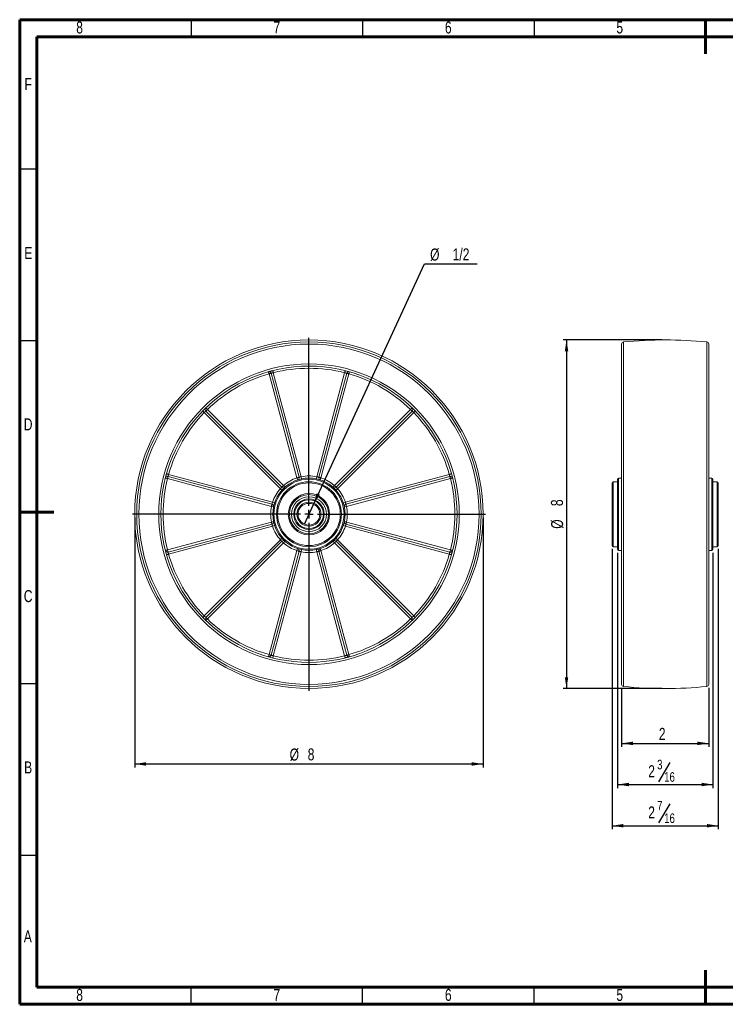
# Model space of a CAD drawing. Header units: inches. Extents: x 0.6 to 16.3, y 0.2 to 11.5.
# Tile 1 of 7: x 0.6 to 8.7, y 0.2 to 11.5. Entities that reach past the tile are written whole.
import ezdxf

# ---------------------------------------------------------------- set-up
doc = ezdxf.new("R2010")
doc.units = ezdxf.units.IN
doc.header["$MEASUREMENT"] = 0
doc.layers.add('FORMAT', color=7, linetype='Continuous')
doc.styles.add('SLDTEXTSTYLE0', font='TXT', dxfattribs={"width": 0.75})
doc.dimstyles.new('SLDDIMSTYLE0', dxfattribs={"dimtxt": 0.137795, "dimasz": 0.13, "dimexe": 0, "dimexo": 0.0625, "dimgap": 0.034449, "dimtad": 1, "dimlfac": 2, "dimrnd": 1e-09, "dimzin": 12, "dimdsep": 46, "dimlunit": 5, "dimtxsty": 'SLDTEXTSTYLE0', "dimsah": 1, "dimcen": 0.09, "dimadec": 0, "dimazin": 3, "dimtfac": 1, "dimtofl": 0, "dimtmove": 0, "dimatfit": 3, "dimfxl": 0, "dimfrac": 2, "dimtolj": 1, "dimtzin": 12, "dimarcsym": 0})
doc.dimstyles.new('SLDDIMSTYLE1', dxfattribs={"dimtxt": 0.137795, "dimasz": 0.13, "dimexe": 0, "dimexo": 0.0625, "dimgap": 0.034449, "dimtad": 0, "dimtih": 1, "dimtoh": 1, "dimlfac": 2, "dimrnd": 1e-09, "dimzin": 12, "dimdsep": 46, "dimlunit": 5, "dimtxsty": 'SLDTEXTSTYLE0', "dimblk1": 'NONE', "dimsah": 1, "dimcen": 0, "dimadec": 0, "dimazin": 3, "dimtfac": 1, "dimtmove": 0, "dimatfit": 3, "dimldrblk": 'NONE', "dimfxl": 0, "dimfrac": 2, "dimtolj": 1, "dimtzin": 12, "dimarcsym": 0})
doc.dimstyles.new('SLDDIMSTYLE2', dxfattribs={"dimtxt": 0.137795, "dimasz": 0.13, "dimexe": 0, "dimexo": 0.0625, "dimgap": 0.034449, "dimtad": 1, "dimdec": 6, "dimlfac": 2, "dimrnd": 1e-09, "dimzin": 12, "dimdsep": 46, "dimlunit": 5, "dimtxsty": 'SLDTEXTSTYLE0', "dimsah": 1, "dimcen": 0.09, "dimadec": 0, "dimazin": 3, "dimtfac": 1, "dimtofl": 0, "dimtmove": 0, "dimatfit": 3, "dimfxl": 0, "dimfrac": 2, "dimtolj": 1, "dimtzin": 12, "dimarcsym": 0})

# ---------------------------------------------------------------- blocks, each defined once
blk = doc.blocks.new('_D')
at = {"layer": 'FORMAT'}
for p, q in [((1.911, 5.782), (1.911, 2.915)), ((5.911, 5.782), (5.911, 2.915)), ((1.911, 2.955), (5.911, 2.955))]:
    blk.add_line(p, q, dxfattribs=at)
for points in [[(1.911, 2.955), (2.041, 2.935), (2.041, 2.975)], [(5.911, 2.955), (5.781, 2.975), (5.781, 2.935)]]:
    blk.add_solid(points, dxfattribs=at)
at = {"layer": 'FORMAT', "attachment_point": 1, "style": 'SLDTEXTSTYLE0'}
for s, insert, char_height in [('%%c', (3.69, 3.132), 0.1378), ('8', (3.897, 3.134), 0.138)]:
    blk.add_mtext(s, dxfattribs=dict(at, insert=insert, char_height=char_height))
blk = doc.blocks.new('_D_1')
at = {"layer": 'FORMAT'}
for p, q in [((3.964, 5.934), (5.239, 8.693)), ((5.239, 8.693), (5.844, 8.693)), ((3.859, 5.707), (3.964, 5.934))]:
    blk.add_line(p, q, dxfattribs=at)
blk.add_solid([(3.964, 5.934), (4.037, 6.044), (4, 6.061)], dxfattribs=at)
at = {"layer": 'FORMAT', "char_height": 0.1378, "attachment_point": 1, "style": 'SLDTEXTSTYLE0'}
for s, insert in [('%%c', (5.302, 8.87)), ('1/2', (5.561, 8.872))]:
    blk.add_mtext(s, dxfattribs=dict(at, insert=insert))
blk = doc.blocks.new('_NONE')
blk = doc.blocks.new('SW_CENTERMARKSYMBOL_0')
at = {"layer": 'FORMAT', "color": 0}
for p, q in [((0, 0.098), (0, 2.026)), ((-0.098, 0), (-2.026, 0)), ((0, 0), (-0.049, 0)), ((0, 0), (0, 0.049)), ((0, 0), (0, -0.049)), ((0, 0), (0.049, 0)), ((0.098, 0), (2.026, 0)), ((0, -0.098), (0, -2.026))]:
    blk.add_line(p, q, dxfattribs=at)
blk = doc.blocks.new('_D_2')
at = {"layer": 'FORMAT'}
for p, q in [((7.961, 7.821), (6.829, 7.821)), ((6.868, 7.821), (6.868, 3.821)), ((7.961, 3.821), (6.829, 3.821))]:
    blk.add_line(p, q, dxfattribs=at)
for points in [[(6.868, 7.821), (6.848, 7.691), (6.888, 7.691)], [(6.868, 3.821), (6.888, 3.951), (6.848, 3.951)]]:
    blk.add_solid(points, dxfattribs=at)
at = {"layer": 'FORMAT', "attachment_point": 1, "rotation": 90, "style": 'SLDTEXTSTYLE0'}
for s, insert, char_height in [('8', (6.689, 5.914), 0.138), ('%%c', (6.691, 5.654), 0.1378)]:
    blk.add_mtext(s, dxfattribs=dict(at, insert=insert, char_height=char_height))
blk = doc.blocks.new('_D_3')
at = {"layer": 'FORMAT'}
for p, q in [((7.501, 3.829), (7.501, 3.152)), ((8.501, 3.829), (8.501, 3.152)), ((7.501, 3.191), (8.501, 3.191))]:
    blk.add_line(p, q, dxfattribs=at)
for points in [[(7.501, 3.191), (7.631, 3.171), (7.631, 3.211)], [(8.501, 3.191), (8.371, 3.211), (8.371, 3.171)]]:
    blk.add_solid(points, dxfattribs=at)
at = {"layer": 'FORMAT', "insert": (7.928, 3.369), "char_height": 0.138, "attachment_point": 1, "style": 'SLDTEXTSTYLE0'}
blk.add_mtext('2', dxfattribs=at)
blk = doc.blocks.new('_D_4')
at = {"layer": 'FORMAT'}
for p, q in [((7.454, 5.379), (7.454, 2.679)), ((8.548, 5.379), (8.548, 2.679)), ((8.055, 2.971), (7.923, 2.751)), ((7.454, 2.719), (8.548, 2.719))]:
    blk.add_line(p, q, dxfattribs=at)
for points in [[(7.454, 2.719), (7.584, 2.699), (7.584, 2.739)], [(8.548, 2.719), (8.418, 2.739), (8.418, 2.699)]]:
    blk.add_solid(points, dxfattribs=at)
at = {"layer": 'FORMAT', "attachment_point": 1, "style": 'SLDTEXTSTYLE0'}
for s, insert, char_height in [('2', (7.806, 2.94), 0.138), ('3', (7.908, 3.003), 0.11), ('16', (7.989, 2.861), 0.1102)]:
    blk.add_mtext(s, dxfattribs=dict(at, insert=insert, char_height=char_height))
blk = doc.blocks.new('_D_5')
at = {"layer": 'FORMAT'}
for p, q in [((7.391, 5.422), (7.391, 2.207)), ((8.61, 5.422), (8.61, 2.207)), ((8.055, 2.499), (7.923, 2.278)), ((7.391, 2.246), (8.61, 2.246))]:
    blk.add_line(p, q, dxfattribs=at)
for points in [[(7.391, 2.246), (7.521, 2.226), (7.521, 2.266)], [(8.61, 2.246), (8.48, 2.266), (8.48, 2.226)]]:
    blk.add_solid(points, dxfattribs=at)
at = {"layer": 'FORMAT', "attachment_point": 1, "style": 'SLDTEXTSTYLE0'}
for s, insert, char_height in [('7', (7.908, 2.531), 0.11), ('2', (7.806, 2.468), 0.138), ('16', (7.989, 2.388), 0.1102)]:
    blk.add_mtext(s, dxfattribs=dict(at, insert=insert, char_height=char_height))

msp = doc.modelspace()

# ---------------------------------------------------------------- linework, layer by layer
at = {"color": 7, "linetype": 'Continuous', "lineweight": 60}
for p, q in [((0.59055118, 11.49606299), (16.33858268, 11.49606299)), ((0.59055118, 0.19685039), (0.59055118, 11.49606299)), ((8.46456693, 11.49606299), (8.46456693, 11.1023622)), ((0.78740157, 11.2992126), (16.14173228, 11.2992126)), ((0.78740157, 0.39370079), (0.78740157, 11.2992126)), ((0.59055118, 5.84645669), (0.98425197, 5.84645669)), ((8.46456693, 0.19685039), (8.46456693, 0.59055118)), ((16.14173228, 0.39370079), (0.78740157, 0.39370079)), ((16.33858268, 0.19685039), (0.59055118, 0.19685039))]:
    msp.add_line(p, q, dxfattribs=at)
at = {"color": 7, "linetype": 'Continuous', "lineweight": 30}
for p, q in [((2.55905512, 11.49606299), (2.55905512, 11.2992126)), ((4.52755906, 11.49606299), (4.52755906, 11.2992126)), ((6.49606299, 11.49606299), (6.49606299, 11.2992126)), ((0.59055118, 9.78346457), (0.78740157, 9.78346457)), ((0.59055118, 7.81496063), (0.78740157, 7.81496063)), ((0.59055118, 3.87795276), (0.78740157, 3.87795276)), ((0.59055118, 1.90944882), (0.78740157, 1.90944882)), ((2.55905512, 0.19685039), (2.55905512, 0.39370079)), ((4.52755906, 0.19685039), (4.52755906, 0.39370079)), ((6.49606299, 0.19685039), (6.49606299, 0.39370079))]:
    msp.add_line(p, q, dxfattribs=at)
at = {"color": 7, "linetype": 'Continuous', "lineweight": 15}
for p, q in [((7.52331222, 7.79803672), (7.52331222, 3.84372085)), ((8.47808609, 5.82087878), (8.47808609, 7.79803672)), ((7.50069916, 3.86860652), (7.50069916, 7.77315104)), ((8.50069915, 7.77315104), (8.50069915, 5.82087878)), ((3.77359165, 6.23872909), (3.45381444, 7.43215381)), ((3.7977398, 6.24519958), (3.4779626, 7.43862438)), ((3.50211074, 7.44509479), (3.82188794, 6.25167003)), ((4.00098448, 6.25167003), (4.32076168, 7.44509479)), ((4.34490982, 7.43862438), (4.02513262, 6.24519958)), ((4.36905798, 7.43215381), (4.04928077, 6.23872909)), ((2.74484197, 7.02282837), (3.6184895, 6.14918081)), ((4.20438292, 6.14918081), (5.07803045, 7.02282837)), ((3.58313419, 6.11382549), (2.70948662, 6.98747302)), ((2.7271643, 7.0051507), (3.60081183, 6.13150317)), ((4.22206059, 6.13150317), (5.09570812, 7.0051507)), ((5.1133858, 6.98747302), (4.23973823, 6.11382549)), ((3.48064496, 5.91042705), (2.2872202, 6.23020426)), ((3.48711542, 5.93457519), (2.29369062, 6.25435239)), ((2.30016118, 6.27850056), (3.49358591, 5.95872334)), ((3.78142373, 6.21498758), (3.77359165, 6.23872909)), ((3.82188794, 6.25167003), (3.82697591, 6.22719326)), ((4.00098448, 6.25167003), (3.99589651, 6.22719326)), ((4.04928077, 6.23872909), (4.04144869, 6.21498758)), ((4.32928651, 5.95872334), (5.52271124, 6.27850056)), ((5.5291818, 6.25435239), (4.335757, 5.93457519)), ((5.53565222, 6.23020426), (4.34222746, 5.91042705)), ((7.45382416, 5.82087878), (7.45382416, 6.2233788)), ((7.50069916, 6.2358788), (7.46632415, 6.2358788)), ((7.46632415, 6.2358788), (7.46632415, 5.82087878)), ((8.53507415, 6.2358788), (8.50069915, 6.2358788)), ((8.53507415, 5.82087878), (8.53507415, 6.2358788)), ((8.54757415, 6.2233788), (8.54757415, 5.82087878)), ((7.39132416, 5.82087878), (7.39132416, 6.18087878)), ((7.45382416, 6.19337877), (7.40382416, 6.19337877)), ((7.40382416, 6.19337877), (7.40382416, 5.82087878)), ((8.59757415, 6.19337877), (8.54757415, 6.19337877)), ((8.59757415, 5.44837879), (8.59757415, 6.19337877)), ((8.61007415, 6.18087878), (8.61007415, 5.46087879)), ((3.50512173, 5.90533908), (3.48064496, 5.91042705)), ((3.51732741, 5.95089126), (3.49358591, 5.95872334)), ((4.32928651, 5.95872334), (4.30554501, 5.95089126)), ((4.34222746, 5.91042705), (4.31775069, 5.90533908)), ((7.39132416, 5.46087879), (7.39132416, 5.82087878)), ((7.40382416, 5.82087878), (7.40382416, 5.44837879)), ((7.45382416, 5.41837877), (7.45382416, 5.82087878)), ((7.46632415, 5.82087878), (7.46632415, 5.40587877)), ((8.47808609, 3.84372085), (8.47808609, 5.82087878)), ((8.50069915, 5.82087878), (8.50069915, 3.86860652)), ((8.53507415, 5.40587877), (8.53507415, 5.82087878)), ((8.54757415, 5.82087878), (8.54757415, 5.41837877)), ((2.2872202, 5.41155331), (3.48064496, 5.73133051)), ((2.29369062, 5.38740518), (3.48711542, 5.70718237)), ((3.49358591, 5.68303423), (2.30016118, 5.36325701)), ((3.50512173, 5.73641849), (3.48064496, 5.73133051)), ((3.51732741, 5.69086631), (3.49358591, 5.68303423)), ((4.32928651, 5.68303423), (4.30554501, 5.69086631)), ((4.34222746, 5.73133051), (4.31775069, 5.73641849)), ((5.52271124, 5.36325701), (4.32928651, 5.68303423)), ((4.335757, 5.70718237), (5.5291818, 5.38740518)), ((4.34222746, 5.73133051), (5.53565222, 5.41155331)), ((2.70948662, 4.65428455), (3.58313419, 5.52793208)), ((3.60081183, 5.5102544), (2.7271643, 4.63660687)), ((3.6184895, 5.49257676), (2.74484197, 4.6189292)), ((3.78142373, 5.42676998), (3.77359165, 5.40302848)), ((4.04928077, 5.40302848), (4.04144869, 5.42676998)), ((5.07803045, 4.6189292), (4.20438292, 5.49257676)), ((5.09570812, 4.63660687), (4.22206059, 5.5102544)), ((4.23973823, 5.52793208), (5.1133858, 4.65428455)), ((7.40382416, 5.44837879), (7.45382416, 5.44837879)), ((8.54757415, 5.44837879), (8.59757415, 5.44837879)), ((3.45381444, 4.20960376), (3.77359165, 5.40302848)), ((3.4779626, 4.20313319), (3.7977398, 5.39655799)), ((3.82188794, 5.39008753), (3.50211074, 4.19666277)), ((3.82697591, 5.4145643), (3.82188794, 5.39008753)), ((3.99589651, 5.4145643), (4.00098448, 5.39008753)), ((4.32076168, 4.19666277), (4.00098448, 5.39008753)), ((4.02513262, 5.39655799), (4.34490982, 4.20313319)), ((4.04928077, 5.40302848), (4.36905798, 4.20960376)), ((7.46632415, 5.40587877), (7.50069916, 5.40587877)), ((8.50069915, 5.40587877), (8.53507415, 5.40587877))]:
    msp.add_line(p, q, dxfattribs=at)
at = {"color": 7, "linetype": 'Continuous', "lineweight": 15, "flags": 128}
for points in [[(3.49600141, 7.4693369), (3.49611881, 7.46887109), (3.49646644, 7.46749156), (3.49703103, 7.46525126), (3.49779079, 7.46223656), (3.49871658, 7.45856289), (3.49977279, 7.45437179), (3.50091886, 7.44982415), (3.50211074, 7.44509479)], [(4.32687101, 7.4693369), (4.32675361, 7.46887109), (4.32640598, 7.46749156), (4.32584139, 7.46525126), (4.32508163, 7.46223656), (4.32415584, 7.45856289), (4.32309963, 7.45437179), (4.32195356, 7.44982415), (4.32076168, 7.44509479)], [(3.45381444, 7.43215381), (3.45248195, 7.43684562), (3.45120065, 7.44135689), (3.45001981, 7.4455147), (3.4489848, 7.44915903), (3.44813539, 7.45214982), (3.44750418, 7.45437209), (3.44711551, 7.45574062), (3.44698429, 7.45620276)], [(3.45381444, 7.43215381), (3.45852554, 7.43341616), (3.46305554, 7.43462996), (3.46723043, 7.43574872), (3.47088976, 7.43672917), (3.47389291, 7.43753392), (3.47612442, 7.43813173), (3.47749859, 7.4385), (3.4779626, 7.43862438)], [(4.34490982, 7.43862438), (4.34537383, 7.4385), (4.346748, 7.43813173), (4.34897951, 7.43753392), (4.35198266, 7.43672917), (4.35564199, 7.43574872), (4.35981688, 7.43462996), (4.36434688, 7.43341616), (4.36905798, 7.43215381)], [(4.37588813, 7.45620276), (4.37575691, 7.45574062), (4.37536824, 7.45437209), (4.37473703, 7.45214982), (4.37388762, 7.44915903), (4.37285261, 7.4455147), (4.37167177, 7.44135689), (4.37039047, 7.43684562), (4.36905798, 7.43215381)], [(2.7271643, 7.0051507), (2.72750397, 7.00549037), (2.72850995, 7.00649635), (2.7301435, 7.0081299), (2.73234194, 7.01032841), (2.73502077, 7.01300717), (2.73807698, 7.01606345), (2.74139322, 7.01937962), (2.74484197, 7.02282837)], [(2.74484197, 7.02282837), (2.74144507, 7.02632824), (2.73817869, 7.02969354), (2.73516847, 7.03279506), (2.73252989, 7.03551357), (2.73036453, 7.03774457), (2.72875547, 7.03940239), (2.72776467, 7.04042326), (2.72743013, 7.04076792)], [(5.09544229, 7.04076792), (5.09510775, 7.04042326), (5.09411695, 7.03940239), (5.09250789, 7.03774457), (5.09034253, 7.03551357), (5.08770395, 7.03279506), (5.08469373, 7.02969354), (5.08142735, 7.02632824), (5.07803045, 7.02282837)], [(5.07803045, 7.02282837), (5.0814792, 7.01937962), (5.08479544, 7.01606345), (5.08785165, 7.01300717), (5.09053048, 7.01032841), (5.09272892, 7.0081299), (5.09436247, 7.00649635), (5.09536845, 7.00549037), (5.09570812, 7.0051507)], [(2.70948662, 6.98747302), (2.70598676, 6.99086993), (2.70262145, 6.9941363), (2.69951993, 6.99714653), (2.69680142, 6.99978511), (2.69457043, 7.00195047), (2.6929126, 7.00355953), (2.69189174, 7.00455032), (2.69154708, 7.00488487)], [(5.13132534, 7.00488487), (5.13098068, 7.00455032), (5.12995982, 7.00355953), (5.12830199, 7.00195047), (5.126071, 6.99978511), (5.12335249, 6.99714653), (5.12025097, 6.9941363), (5.11688566, 6.99086993), (5.1133858, 6.98747302)], [(2.2872202, 6.23020426), (2.28249084, 6.23139613), (2.2779432, 6.23254221), (2.2737521, 6.23359842), (2.27007844, 6.2345242), (2.26706374, 6.23528396), (2.26482343, 6.23584855), (2.2634439, 6.23619618), (2.26297809, 6.23631359)], [(2.30016118, 6.27850056), (2.29546937, 6.27983305), (2.2909581, 6.28111435), (2.2868003, 6.28229518), (2.28315597, 6.2833302), (2.28016517, 6.28417961), (2.27794291, 6.28481082), (2.27657438, 6.28519948), (2.27611223, 6.28533071)], [(2.2872202, 6.23020426), (2.28848255, 6.23491532), (2.28969634, 6.23944536), (2.29081496, 6.24362025), (2.29179556, 6.24727958), (2.29260016, 6.25028269), (2.29319812, 6.25251424), (2.29356639, 6.25388838), (2.29369062, 6.25435239)], [(3.77359165, 6.23872909), (3.77830272, 6.23999143), (3.78283274, 6.24120523), (3.78700765, 6.24232388), (3.79066697, 6.24330441), (3.7936701, 6.24410909), (3.79590163, 6.24470704), (3.7972758, 6.24507524), (3.7977398, 6.24519958)], [(4.02513262, 6.24519958), (4.02559662, 6.24507524), (4.02697079, 6.24470704), (4.02920232, 6.24410909), (4.03220545, 6.24330441), (4.03586477, 6.24232388), (4.04003968, 6.24120523), (4.0445697, 6.23999143), (4.04928077, 6.23872909)], [(5.54676019, 6.28533071), (5.54629804, 6.28519948), (5.54492951, 6.28481082), (5.54270725, 6.28417961), (5.53971645, 6.2833302), (5.53607212, 6.28229518), (5.53191432, 6.28111435), (5.52740305, 6.27983305), (5.52271124, 6.27850056)], [(5.5291818, 6.25435239), (5.52930603, 6.25388838), (5.5296743, 6.25251424), (5.53027226, 6.25028269), (5.53107686, 6.24727958), (5.53205746, 6.24362025), (5.53317608, 6.23944536), (5.53438987, 6.23491532), (5.53565222, 6.23020426)], [(5.55989433, 6.23631359), (5.55942852, 6.23619618), (5.55804899, 6.23584855), (5.55580868, 6.23528396), (5.55279398, 6.2345242), (5.54912032, 6.23359842), (5.54492922, 6.23254221), (5.54038158, 6.23139613), (5.53565222, 6.23020426)], [(3.6017877, 6.09718078), (3.60142928, 6.09750062), (3.6003678, 6.09844778), (3.59864401, 6.09998593), (3.59632421, 6.1020559), (3.5934975, 6.10457819), (3.59027255, 6.10745583), (3.58677327, 6.11057826), (3.58313419, 6.11382549)], [(3.60081183, 6.13150317), (3.6011515, 6.13184281), (3.60215748, 6.13284878), (3.60379107, 6.13448237), (3.6059895, 6.13668081), (3.60866832, 6.13935965), (3.61172456, 6.14241589), (3.61504077, 6.14573209), (3.6184895, 6.14918081)], [(3.63513422, 6.1305273), (3.63481438, 6.13088571), (3.63386721, 6.1319472), (3.63232906, 6.13367099), (3.63025909, 6.13599079), (3.6277368, 6.1388175), (3.62485916, 6.14204244), (3.62173674, 6.14554172), (3.6184895, 6.14918081)], [(4.20438292, 6.14918081), (4.20113568, 6.14554172), (4.19801326, 6.14204244), (4.19513562, 6.1388175), (4.19261333, 6.13599079), (4.19054336, 6.13367099), (4.18900521, 6.1319472), (4.18805804, 6.13088571), (4.1877382, 6.1305273)], [(4.20438292, 6.14918081), (4.20783165, 6.14573209), (4.21114786, 6.14241589), (4.2142041, 6.13935965), (4.21688292, 6.13668081), (4.21908135, 6.13448237), (4.22071494, 6.13284878), (4.22172092, 6.13184281), (4.22206059, 6.13150317)], [(4.23973823, 6.11382549), (4.23609915, 6.11057826), (4.23259987, 6.10745583), (4.22937492, 6.10457819), (4.22654821, 6.1020559), (4.22422841, 6.09998593), (4.22250462, 6.09844778), (4.22144314, 6.09750062), (4.22108472, 6.09718078)], [(3.48064496, 5.91042705), (3.48190727, 5.91513812), (3.4831211, 5.91966815), (3.48423976, 5.92384304), (3.48522028, 5.92750237), (3.48602496, 5.9305055), (3.48662288, 5.93273702), (3.48699112, 5.93411119), (3.48711542, 5.93457519)], [(4.335757, 5.93457519), (4.3358813, 5.93411119), (4.33624954, 5.93273702), (4.33684746, 5.9305055), (4.33765214, 5.92750237), (4.33863266, 5.92384304), (4.33975132, 5.91966815), (4.34096515, 5.91513812), (4.34222746, 5.91042705)], [(3.48711542, 5.70718237), (3.48699112, 5.70764638), (3.48662288, 5.70902054), (3.48602496, 5.71125207), (3.48522028, 5.7142552), (3.48423976, 5.71791453), (3.4831211, 5.72208942), (3.48190727, 5.72661945), (3.48064496, 5.73133051)], [(4.34222746, 5.73133051), (4.34096515, 5.72661945), (4.33975132, 5.72208942), (4.33863266, 5.71791453), (4.33765214, 5.7142552), (4.33684746, 5.71125207), (4.33624954, 5.70902054), (4.3358813, 5.70764638), (4.335757, 5.70718237)], [(3.6017877, 5.54457679), (3.60142928, 5.54425695), (3.6003678, 5.54330979), (3.59864401, 5.54177164), (3.59632421, 5.53970166), (3.5934975, 5.53717937), (3.59027255, 5.53430173), (3.58677327, 5.53117931), (3.58313419, 5.52793208)], [(4.23973823, 5.52793208), (4.23609915, 5.53117931), (4.23259987, 5.53430173), (4.22937492, 5.53717937), (4.22654821, 5.53970166), (4.22422841, 5.54177164), (4.22250462, 5.54330979), (4.22144314, 5.54425695), (4.22108472, 5.54457679)], [(3.6184895, 5.49257676), (3.61504077, 5.49602548), (3.61172456, 5.49934168), (3.60866832, 5.50239792), (3.6059895, 5.50507676), (3.60379107, 5.50727519), (3.60215748, 5.50890878), (3.6011515, 5.50991476), (3.60081183, 5.5102544)], [(3.63513422, 5.51123027), (3.63481438, 5.51087186), (3.63386721, 5.50981037), (3.63232906, 5.50808658), (3.63025909, 5.50576678), (3.6277368, 5.50294007), (3.62485916, 5.49971513), (3.62173674, 5.49621585), (3.6184895, 5.49257676)], [(4.20438292, 5.49257676), (4.20113568, 5.49621585), (4.19801326, 5.49971513), (4.19513562, 5.50294007), (4.19261333, 5.50576678), (4.19054336, 5.50808658), (4.18900521, 5.50981037), (4.18805804, 5.51087186), (4.1877382, 5.51123027)], [(4.22206059, 5.5102544), (4.22172092, 5.50991476), (4.22071494, 5.50890878), (4.21908135, 5.50727519), (4.21688292, 5.50507676), (4.2142041, 5.50239792), (4.21114786, 5.49934168), (4.20783165, 5.49602548), (4.20438292, 5.49257676)], [(2.2872202, 5.41155331), (2.28249084, 5.41036144), (2.2779432, 5.40921536), (2.2737521, 5.40815915), (2.27007844, 5.40723337), (2.26706374, 5.4064736), (2.26482343, 5.40590902), (2.2634439, 5.40556139), (2.26297809, 5.40544398)], [(2.30016118, 5.36325701), (2.29546937, 5.36192452), (2.2909581, 5.36064322), (2.2868003, 5.35946238), (2.28315597, 5.35842737), (2.28016517, 5.35757796), (2.27794291, 5.35694675), (2.27657438, 5.35655809), (2.27611223, 5.35642686)], [(2.29369062, 5.38740518), (2.29356639, 5.38786919), (2.29319812, 5.38924333), (2.29260016, 5.39147487), (2.29179556, 5.39447799), (2.29081496, 5.39813731), (2.28969634, 5.40231221), (2.28848255, 5.40684225), (2.2872202, 5.41155331)], [(3.7977398, 5.39655799), (3.7972758, 5.39668232), (3.79590163, 5.39705053), (3.7936701, 5.39764848), (3.79066697, 5.39845316), (3.78700765, 5.39943369), (3.78283274, 5.40055234), (3.77830272, 5.40176614), (3.77359165, 5.40302848)], [(4.04928077, 5.40302848), (4.0445697, 5.40176614), (4.04003968, 5.40055234), (4.03586477, 5.39943369), (4.03220545, 5.39845316), (4.02920232, 5.39764848), (4.02697079, 5.39705053), (4.02559662, 5.39668232), (4.02513262, 5.39655799)], [(5.54676019, 5.35642686), (5.54629804, 5.35655809), (5.54492951, 5.35694675), (5.54270725, 5.35757796), (5.53971645, 5.35842737), (5.53607212, 5.35946238), (5.53191432, 5.36064322), (5.52740305, 5.36192452), (5.52271124, 5.36325701)], [(5.53565222, 5.41155331), (5.53438987, 5.40684225), (5.53317608, 5.40231221), (5.53205746, 5.39813731), (5.53107686, 5.39447799), (5.53027226, 5.39147487), (5.5296743, 5.38924333), (5.52930603, 5.38786919), (5.5291818, 5.38740518)], [(5.55989433, 5.40544398), (5.55942852, 5.40556139), (5.55804899, 5.40590902), (5.55580868, 5.4064736), (5.55279398, 5.40723337), (5.54912032, 5.40815915), (5.54492922, 5.40921536), (5.54038158, 5.41036144), (5.53565222, 5.41155331)], [(2.70948662, 4.65428455), (2.70598676, 4.65088764), (2.70262145, 4.64762126), (2.69951993, 4.64461104), (2.69680142, 4.64197246), (2.69457043, 4.6398071), (2.6929126, 4.63819804), (2.69189174, 4.63720724), (2.69154708, 4.6368727)], [(2.74484197, 4.6189292), (2.74139322, 4.62237795), (2.73807698, 4.62569412), (2.73502077, 4.6287504), (2.73234194, 4.63142916), (2.7301435, 4.63362767), (2.72850995, 4.63526122), (2.72750397, 4.6362672), (2.7271643, 4.63660687)], [(5.09570812, 4.63660687), (5.09536845, 4.6362672), (5.09436247, 4.63526122), (5.09272892, 4.63362767), (5.09053048, 4.63142916), (5.08785165, 4.6287504), (5.08479544, 4.62569412), (5.0814792, 4.62237795), (5.07803045, 4.6189292)], [(5.13132534, 4.6368727), (5.13098068, 4.63720724), (5.12995982, 4.63819804), (5.12830199, 4.6398071), (5.126071, 4.64197246), (5.12335249, 4.64461104), (5.12025097, 4.64762126), (5.11688566, 4.65088764), (5.1133858, 4.65428455)], [(2.74484197, 4.6189292), (2.74144507, 4.61542933), (2.73817869, 4.61206403), (2.73516847, 4.6089625), (2.73252989, 4.606244), (2.73036453, 4.604013), (2.72875547, 4.60235517), (2.72776467, 4.60133431), (2.72743013, 4.60098965)], [(5.09544229, 4.60098965), (5.09510775, 4.60133431), (5.09411695, 4.60235517), (5.09250789, 4.604013), (5.09034253, 4.606244), (5.08770395, 4.6089625), (5.08469373, 4.61206403), (5.08142735, 4.61542933), (5.07803045, 4.6189292)], [(3.45381444, 4.20960376), (3.45248195, 4.20491195), (3.45120065, 4.20040068), (3.45001981, 4.19624287), (3.4489848, 4.19259854), (3.44813539, 4.18960775), (3.44750418, 4.18738548), (3.44711551, 4.18601695), (3.44698429, 4.18555481)], [(3.4779626, 4.20313319), (3.47749859, 4.20325756), (3.47612442, 4.20362584), (3.47389291, 4.20422365), (3.47088976, 4.2050284), (3.46723043, 4.20600885), (3.46305554, 4.20712761), (3.45852554, 4.20834141), (3.45381444, 4.20960376)], [(3.50211074, 4.19666277), (3.50091886, 4.19193342), (3.49977279, 4.18738577), (3.49871658, 4.18319468), (3.49779079, 4.17952101), (3.49703103, 4.17650631), (3.49646644, 4.17426601), (3.49611881, 4.17288648), (3.49600141, 4.17242067)], [(4.32076168, 4.19666277), (4.32195356, 4.19193342), (4.32309963, 4.18738577), (4.32415584, 4.18319468), (4.32508163, 4.17952101), (4.32584139, 4.17650631), (4.32640598, 4.17426601), (4.32675361, 4.17288648), (4.32687101, 4.17242067)], [(4.36905798, 4.20960376), (4.36434688, 4.20834141), (4.35981688, 4.20712761), (4.35564199, 4.20600885), (4.35198266, 4.2050284), (4.34897951, 4.20422365), (4.346748, 4.20362584), (4.34537383, 4.20325756), (4.34490982, 4.20313319)], [(4.37588813, 4.18555481), (4.37575691, 4.18601695), (4.37536824, 4.18738548), (4.37473703, 4.18960775), (4.37388762, 4.19259854), (4.37285261, 4.19624287), (4.37167177, 4.20040068), (4.37039047, 4.20491195), (4.36905798, 4.20960376)]]:
    msp.add_lwpolyline(points, dxfattribs=at)
at = {"color": 7, "linetype": 'Continuous', "lineweight": 15}
for radius in [2, 1.977158, 1.95227221, 1.725, 1.7, 0.415, 0.4025, 0.3725, 0.36, 0.2375, 0.225, 0.2, 0.175, 0.165, 0.1375, 0.125]:
    msp.add_circle((3.91143621, 5.82087878), radius, dxfattribs=at)
for centre, radius, start, end in [((7.52569915, 7.77315099), 0.025, 95.478796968, 180), ((8.00069915, 2.82087878), 5, 84.521203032, 95.478796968), ((8.47569915, 7.77315099), 0.025, 0, 84.521203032), ((3.91143621, 5.82087878), 1.675, 75.855192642, 104.144807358), ((3.91143621, 5.82087878), 1.675, 105.855192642, 134.144807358), ((3.45381445, 7.43215385), 0.025, 15, 105.855192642), ((4.36905797, 7.43215385), 0.025, 74.144807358, 165), ((3.91143621, 5.82087878), 1.675, 45.855192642, 74.144807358), ((2.74484195, 7.02282838), 0.025, 134.144807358, 225), ((5.07803047, 7.02282838), 0.025, 315, 45.855192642), ((3.91143621, 5.82087878), 1.675, 135.855192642, 164.144807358), ((3.91143621, 5.82087878), 1.675, 15.855192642, 44.144807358), ((3.91143621, 5.82087878), 1.675, 165.855192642, 194.144807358), ((2.28722019, 6.23020425), 0.025, 75, 165.855192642), ((3.91143621, 5.82087878), 0.44, 108.257196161, 131.742803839), ((3.77359165, 6.23872909), 0.025, 288.257196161, 15), ((3.91143621, 5.82087878), 0.44, 78.257196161, 101.742803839), ((4.04928077, 6.23872909), 0.025, 165, 251.742803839), ((3.91143621, 5.82087878), 0.44, 48.257196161, 71.742803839), ((5.53565223, 6.23020425), 0.025, 14.144807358, 105), ((3.91143621, 5.82087878), 1.675, 345.855192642, 14.144807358), ((7.46632415, 6.22337878), 0.0125, 90, 180), ((8.53507415, 6.22337878), 0.0125, 0, 90), ((3.91143621, 5.82087878), 0.44, 138.257196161, 161.742803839), ((3.61848951, 6.14918083), 0.025, 225, 311.742803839), ((4.20438291, 6.14918083), 0.025, 228.257196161, 315), ((3.91143621, 5.82087878), 0.44, 18.257196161, 41.742803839), ((7.40382415, 6.18087878), 0.0125, 90, 180), ((8.59757415, 6.18087878), 0.0125, 0, 90), ((3.91143621, 5.82087878), 0.44, 168.257196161, 191.742803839), ((3.48064495, 5.91042705), 0.025, 348.257196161, 75), ((4.34222747, 5.91042705), 0.025, 105, 191.742803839), ((3.91143621, 5.82087878), 0.44, 348.257196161, 11.742803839), ((3.48064495, 5.73133052), 0.025, 285, 11.742803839), ((3.91143621, 5.82087878), 0.44, 198.257196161, 221.742803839), ((3.91143621, 5.82087878), 0.44, 318.257196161, 341.742803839), ((4.34222747, 5.73133052), 0.025, 168.257196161, 255), ((3.61848951, 5.49257674), 0.025, 48.257196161, 135), ((3.91143621, 5.82087878), 0.44, 228.257196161, 251.742803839), ((3.77359165, 5.40302848), 0.025, 345, 71.742803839), ((4.04928077, 5.40302848), 0.025, 108.257196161, 195), ((3.91143621, 5.82087878), 0.44, 288.257196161, 311.742803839), ((4.20438291, 5.49257674), 0.025, 45, 131.742803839), ((7.40382415, 5.46087878), 0.0125, 180, 270), ((8.59757415, 5.46087878), 0.0125, 270, 0), ((2.28722019, 5.41155332), 0.025, 194.144807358, 285), ((3.91143621, 5.82087878), 1.675, 195.855192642, 224.144807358), ((3.91143621, 5.82087878), 0.44, 258.257196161, 281.742803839), ((3.91143621, 5.82087878), 1.675, 315.855192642, 344.144807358), ((5.53565223, 5.41155332), 0.025, 255, 345.855192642), ((7.46632415, 5.41837878), 0.0125, 180, 270), ((8.53507415, 5.41837878), 0.0125, 270, 0), ((2.74484195, 4.61892919), 0.025, 135, 225.855192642), ((5.07803047, 4.61892919), 0.025, 314.144807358, 45), ((3.91143621, 5.82087878), 1.675, 225.855192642, 254.144807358), ((3.91143621, 5.82087878), 1.675, 285.855192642, 314.144807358), ((3.45381445, 4.20960372), 0.025, 254.144807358, 345), ((3.91143621, 5.82087878), 1.675, 255.855192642, 284.144807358), ((4.36905797, 4.20960372), 0.025, 195, 285.855192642), ((7.52569915, 3.86860658), 0.025, 180, 264.521203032), ((8.00069915, 8.82087878), 5, 264.521203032, 275.478796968), ((8.47569915, 3.86860658), 0.025, 275.478796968, 0)]:
    msp.add_arc(centre, radius, start, end, dxfattribs=at)
for points, knots in [([(3.44698428, 7.45620273), (3.44698428, 7.45620273), (3.4483009, 7.4565781), (3.45200104, 7.45761974), (3.45353711, 7.45805071), (3.45713856, 7.45905373), (3.45917481, 7.45961767), (3.46370586, 7.46086142), (3.46622937, 7.46154891), (3.47154904, 7.46298319), (3.47435738, 7.46373345), (3.48027332, 7.46529598), (3.48337039, 7.46610522), (3.48960666, 7.46771521), (3.49277689, 7.46852421), (3.49600141, 7.46933683)], [0, 0, 0, 0, 0.25, 0.25, 0.375, 0.375, 0.5, 0.5, 0.625, 0.625, 0.75, 0.75, 0.875, 0.875, 1, 1, 1, 1]), ([(3.4779626, 7.43862432), (3.4779626, 7.43862432), (3.47858468, 7.43881251), (3.48038863, 7.43934514), (3.48112491, 7.43956114), (3.48286616, 7.44006488), (3.48388049, 7.4403552), (3.48720837, 7.4412912), (3.48989644, 7.4420263), (3.49571405, 7.44354183), (3.49889753, 7.44433582), (3.50211074, 7.4450948)], [0, 0, 0, 0, 0.25, 0.25, 0.375, 0.375, 0.5, 0.5, 0.75, 0.75, 1, 1, 1, 1]), ([(4.32076168, 7.4450948), (4.32397487, 7.44433582), (4.32711847, 7.44355206), (4.33151157, 7.44240787), (4.3328986, 7.44203816), (4.33552055, 7.44132639), (4.33676035, 7.44098282), (4.34009064, 7.44004624), (4.3418794, 7.43952356), (4.34427441, 7.43881647), (4.34490982, 7.43862432), (4.34490982, 7.43862432)], [0, 0, 0, 0, 0.25, 0.25, 0.375, 0.375, 0.5, 0.5, 0.75, 0.75, 1, 1, 1, 1]), ([(5.09544232, 7.04076793), (5.09544232, 7.04076793), (5.09642572, 7.03981538), (5.09917788, 7.03713179), (5.10031913, 7.036017), (5.1029885, 7.03339956), (5.10449502, 7.03191809), (5.10783766, 7.02861596), (5.1096948, 7.02677428), (5.11359675, 7.02288445), (5.11565067, 7.02082749), (5.11996183, 7.0164854), (5.12221119, 7.01420788), (5.12672362, 7.0096121), (5.12900934, 7.0072711), (5.13132535, 7.0048849)], [0, 0, 0, 0, 0.25, 0.25, 0.375, 0.375, 0.5, 0.5, 0.625, 0.625, 0.75, 0.75, 0.875, 0.875, 1, 1, 1, 1]), ([(2.70948661, 6.98747304), (2.7117505, 6.98987627), (2.71400106, 6.99220682), (2.71718851, 6.99543926), (2.7182022, 6.99645561), (2.72012959, 6.9983704), (2.72104703, 6.99927231), (2.72352327, 7.00168814), (2.72487031, 7.00297591), (2.72668017, 7.0046965), (2.72716428, 7.00515071), (2.72716428, 7.00515071)], [0, 0, 0, 0, 0.25, 0.25, 0.375, 0.375, 0.5, 0.5, 0.75, 0.75, 1, 1, 1, 1]), ([(5.09570814, 7.00515071), (5.09570814, 7.00515071), (5.09618215, 7.00470607), (5.0975454, 7.00341012), (5.0981006, 7.00288048), (5.09940748, 7.00162438), (5.10016606, 7.0008911), (5.10264061, 6.99847707), (5.10462126, 6.99651669), (5.10884255, 6.99223626), (5.11112191, 6.98987628), (5.11338581, 6.98747304)], [0, 0, 0, 0, 0.25, 0.25, 0.375, 0.375, 0.5, 0.5, 0.75, 0.75, 1, 1, 1, 1]), ([(2.26297816, 6.23631358), (2.26297816, 6.23631358), (2.2633114, 6.2376415), (2.26425938, 6.24136674), (2.26465418, 6.24291249), (2.26558627, 6.24653295), (2.266116, 6.24857837), (2.26730441, 6.25312425), (2.26797078, 6.25565341), (2.2693885, 6.26097752), (2.27014292, 6.26378475), (2.2717477, 6.26968937), (2.27259541, 6.27277613), (2.27431926, 6.27898189), (2.27520376, 6.28213189), (2.27611227, 6.28533072)], [0, 0, 0, 0, 0.25, 0.25, 0.375, 0.375, 0.5, 0.5, 0.625, 0.625, 0.75, 0.75, 0.875, 0.875, 1, 1, 1, 1]), ([(2.29369067, 6.2543524), (2.29369067, 6.2543524), (2.29383874, 6.25498523), (2.29427944, 6.25681381), (2.29446052, 6.25755945), (2.29489489, 6.25931928), (2.29515064, 6.26034288), (2.29600398, 6.26369291), (2.29671139, 6.2663884), (2.29830772, 6.27218435), (2.29921184, 6.27533833), (2.30016115, 6.27850054)], [0, 0, 0, 0, 0.25, 0.25, 0.375, 0.375, 0.5, 0.5, 0.75, 0.75, 1, 1, 1, 1]), ([(3.82188794, 6.25167004), (3.81861918, 6.25118114), (3.81543529, 6.25055193), (3.81101555, 6.24949377), (3.80962557, 6.24912893), (3.80700645, 6.24839225), (3.80577344, 6.24801863), (3.80247186, 6.24696567), (3.80071258, 6.246329), (3.79836119, 6.24544971), (3.7977398, 6.24519957), (3.7977398, 6.24519957)], [0, 0, 0, 0, 0.25, 0.25, 0.375, 0.375, 0.5, 0.5, 0.75, 0.75, 1, 1, 1, 1]), ([(4.02513262, 6.24519957), (4.02513262, 6.24519957), (4.02452435, 6.24544469), (4.02275338, 6.2461071), (4.02202973, 6.24637232), (4.0203134, 6.24697385), (4.01931154, 6.24731284), (4.01601247, 6.24836542), (4.01333018, 6.24914044), (4.00747852, 6.25054262), (4.00425345, 6.25118111), (4.00098448, 6.25167004)], [0, 0, 0, 0, 0.25, 0.25, 0.375, 0.375, 0.5, 0.5, 0.75, 0.75, 1, 1, 1, 1]), ([(5.52271127, 6.27850054), (5.52366058, 6.27533834), (5.52455362, 6.27222403), (5.52575927, 6.26784739), (5.52613261, 6.26646134), (5.52682717, 6.26383478), (5.52714953, 6.26258929), (5.52800358, 6.25923689), (5.52844531, 6.25742643), (5.52903045, 6.25499875), (5.52918175, 6.2543524), (5.52918175, 6.2543524)], [0, 0, 0, 0, 0.25, 0.25, 0.375, 0.375, 0.5, 0.5, 0.75, 0.75, 1, 1, 1, 1]), ([(3.60081184, 6.13150316), (3.60081184, 6.13150316), (3.60029542, 6.13109894), (3.59883627, 6.12989644), (3.59824476, 6.12940235), (3.59686565, 6.12821673), (3.59607115, 6.12751859), (3.59351005, 6.1251878), (3.59149772, 6.12325238), (3.58735757, 6.11888578), (3.58519208, 6.11641204), (3.58313417, 6.11382549)], [0, 0, 0, 0, 0.25, 0.25, 0.375, 0.375, 0.5, 0.5, 0.75, 0.75, 1, 1, 1, 1]), ([(4.22108472, 6.09718078), (4.21874451, 6.09976367), (4.2128382, 6.10628248), (4.20406495, 6.11524277), (4.19930064, 6.11977841), (4.19718185, 6.12179551)], [0, 0, 0, 0, 0.2670752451, 0.6740536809, 1, 1, 1, 1]), ([(4.23973825, 6.11382549), (4.23768047, 6.11641187), (4.23554361, 6.1188546), (4.23241735, 6.12215312), (4.2314064, 6.12317446), (4.22945885, 6.12507435), (4.22851878, 6.12595535), (4.2259561, 6.12828813), (4.22452509, 6.12949337), (4.2225879, 6.13109009), (4.22206058, 6.13150316), (4.22206058, 6.13150316)], [0, 0, 0, 0, 0.25, 0.25, 0.375, 0.375, 0.5, 0.5, 0.75, 0.75, 1, 1, 1, 1]), ([(3.4935859, 5.95872334), (3.49237492, 5.95564806), (3.49132789, 5.95257612), (3.49003441, 5.94821943), (3.48965538, 5.94683326), (3.4889838, 5.94419669), (3.48869087, 5.94294206), (3.48795196, 5.93955633), (3.4876237, 5.93771441), (3.4872095, 5.93523841), (3.48711543, 5.9345752), (3.48711543, 5.9345752)], [0, 0, 0, 0, 0.25, 0.25, 0.375, 0.375, 0.5, 0.5, 0.75, 0.75, 1, 1, 1, 1]), ([(3.51732741, 5.95089126), (3.51626066, 5.94757313), (3.51356838, 5.93919873), (3.51019515, 5.92712073), (3.50864932, 5.92072688), (3.50796186, 5.91788341)], [0, 0, 0, 0, 0.2670749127, 0.6740534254, 1, 1, 1, 1]), ([(4.33575699, 5.9345752), (4.33575699, 5.9345752), (4.33566514, 5.93522454), (4.33535332, 5.93708945), (4.33522119, 5.93784875), (4.33488396, 5.93963591), (4.3346766, 5.94067304), (4.33393863, 5.94405641), (4.33326867, 5.94676685), (4.33155716, 5.95253562), (4.33049758, 5.95564786), (4.32928652, 5.95872334)], [0, 0, 0, 0, 0.25, 0.25, 0.375, 0.375, 0.5, 0.5, 0.75, 0.75, 1, 1, 1, 1]), ([(3.48711543, 5.70718237), (3.48711543, 5.70718237), (3.48720728, 5.70653303), (3.4875191, 5.70466812), (3.48765123, 5.70390881), (3.48798846, 5.70212166), (3.48819582, 5.70108453), (3.48893379, 5.69770116), (3.48960375, 5.69499072), (3.49131526, 5.68922195), (3.49237484, 5.68610971), (3.4935859, 5.68303423)], [0, 0, 0, 0, 0.25, 0.25, 0.375, 0.375, 0.5, 0.5, 0.75, 0.75, 1, 1, 1, 1]), ([(4.32928652, 5.68303423), (4.3304975, 5.68610951), (4.33154453, 5.68918145), (4.33283801, 5.69353813), (4.33321704, 5.69492431), (4.33388862, 5.69756088), (4.33418155, 5.69881551), (4.33492046, 5.70220124), (4.33524872, 5.70404316), (4.33566292, 5.70651916), (4.33575699, 5.70718237), (4.33575699, 5.70718237)], [0, 0, 0, 0, 0.25, 0.25, 0.375, 0.375, 0.5, 0.5, 0.75, 0.75, 1, 1, 1, 1]), ([(3.58313417, 5.52793208), (3.58519195, 5.5253457), (3.58732881, 5.52290297), (3.59045507, 5.51960444), (3.59146602, 5.51858311), (3.59341357, 5.51668322), (3.59435364, 5.51580222), (3.59691632, 5.51346944), (3.59834733, 5.5122642), (3.60028452, 5.51066748), (3.60081184, 5.51025441), (3.60081184, 5.51025441)], [0, 0, 0, 0, 0.25, 0.25, 0.375, 0.375, 0.5, 0.5, 0.75, 0.75, 1, 1, 1, 1]), ([(4.22206058, 5.51025441), (4.22206058, 5.51025441), (4.222577, 5.51065863), (4.22403615, 5.51186113), (4.22462766, 5.51235521), (4.22600677, 5.51354084), (4.22680127, 5.51423898), (4.22936237, 5.51656977), (4.2313747, 5.51850519), (4.23551485, 5.52287178), (4.23768034, 5.52534553), (4.23973825, 5.52793208)], [0, 0, 0, 0, 0.25, 0.25, 0.375, 0.375, 0.5, 0.5, 0.75, 0.75, 1, 1, 1, 1]), ([(2.30016115, 5.36325703), (2.29921184, 5.36641923), (2.2983188, 5.36953354), (2.29711315, 5.37391018), (2.29673981, 5.37529623), (2.29604525, 5.37792279), (2.29572289, 5.37916828), (2.29486884, 5.38252068), (2.29442711, 5.38433113), (2.29384197, 5.38675882), (2.29369067, 5.38740517), (2.29369067, 5.38740517)], [0, 0, 0, 0, 0.25, 0.25, 0.375, 0.375, 0.5, 0.5, 0.75, 0.75, 1, 1, 1, 1]), ([(3.7977398, 5.396558), (3.7977398, 5.396558), (3.79834807, 5.39631287), (3.80011904, 5.39565047), (3.80084269, 5.39538525), (3.80255902, 5.39478372), (3.80356088, 5.39444472), (3.80685995, 5.39339214), (3.80954224, 5.39261713), (3.8153939, 5.39121495), (3.81861897, 5.39057646), (3.82188794, 5.39008753)], [0, 0, 0, 0, 0.25, 0.25, 0.375, 0.375, 0.5, 0.5, 0.75, 0.75, 1, 1, 1, 1]), ([(3.99589651, 5.4145643), (3.99930346, 5.41529954), (4.00790206, 5.41715515), (4.02004853, 5.42027285), (4.02635867, 5.42213105), (4.02916492, 5.42295743)], [0, 0, 0, 0, 0.2670748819, 0.6740534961, 1, 1, 1, 1]), ([(4.00098448, 5.39008753), (4.00425324, 5.39057643), (4.00743713, 5.39120564), (4.01185687, 5.39226379), (4.01324685, 5.39262864), (4.01586597, 5.39336531), (4.01709898, 5.39373894), (4.02040056, 5.3947919), (4.02215984, 5.39542857), (4.02451123, 5.39630786), (4.02513262, 5.396558), (4.02513262, 5.396558)], [0, 0, 0, 0, 0.25, 0.25, 0.375, 0.375, 0.5, 0.5, 0.75, 0.75, 1, 1, 1, 1]), ([(5.52918175, 5.38740517), (5.52918175, 5.38740517), (5.52903368, 5.38677234), (5.52859298, 5.38494376), (5.5284119, 5.38419812), (5.52797753, 5.38243829), (5.52772178, 5.38141469), (5.52686844, 5.37806466), (5.52616103, 5.37536917), (5.5245647, 5.36957321), (5.52366058, 5.36641924), (5.52271127, 5.36325703)], [0, 0, 0, 0, 0.25, 0.25, 0.375, 0.375, 0.5, 0.5, 0.75, 0.75, 1, 1, 1, 1]), ([(5.55989426, 5.40544398), (5.55989426, 5.40544398), (5.55956102, 5.40411607), (5.55861304, 5.40039083), (5.55821824, 5.39884508), (5.55728615, 5.39522462), (5.55675642, 5.3931792), (5.55556801, 5.38863332), (5.55490164, 5.38610416), (5.55348392, 5.38078005), (5.5527295, 5.37797282), (5.55112472, 5.3720682), (5.55027701, 5.36898144), (5.54855316, 5.36277568), (5.54766866, 5.35962568), (5.54676015, 5.35642685)], [0, 0, 0, 0, 0.25, 0.25, 0.375, 0.375, 0.5, 0.5, 0.625, 0.625, 0.75, 0.75, 0.875, 0.875, 1, 1, 1, 1]), ([(2.7274301, 4.60098964), (2.7274301, 4.60098964), (2.7264467, 4.60194218), (2.72369454, 4.60462578), (2.72255329, 4.60574057), (2.71988392, 4.60835801), (2.7183774, 4.60983948), (2.71503476, 4.61314161), (2.71317762, 4.61498329), (2.70927567, 4.61887312), (2.70722175, 4.62093008), (2.70291059, 4.62527217), (2.70066123, 4.62754969), (2.6961488, 4.63214547), (2.69386308, 4.63448647), (2.69154707, 4.63687267)], [0, 0, 0, 0, 0.25, 0.25, 0.375, 0.375, 0.5, 0.5, 0.625, 0.625, 0.75, 0.75, 0.875, 0.875, 1, 1, 1, 1]), ([(2.72716428, 4.63660686), (2.72716428, 4.63660686), (2.72669027, 4.6370515), (2.72532702, 4.63834745), (2.72477182, 4.63887709), (2.72346494, 4.64013318), (2.72270636, 4.64086646), (2.72023181, 4.64328049), (2.71825116, 4.64524088), (2.71402987, 4.64952131), (2.71175051, 4.65188129), (2.70948661, 4.65428453)], [0, 0, 0, 0, 0.25, 0.25, 0.375, 0.375, 0.5, 0.5, 0.75, 0.75, 1, 1, 1, 1]), ([(5.11338581, 4.65428453), (5.11112192, 4.6518813), (5.10887136, 4.64955075), (5.10568391, 4.64631831), (5.10467022, 4.64530196), (5.10274283, 4.64338717), (5.10182539, 4.64248526), (5.09934915, 4.64006943), (5.09800211, 4.63878165), (5.09619225, 4.63706107), (5.09570814, 4.63660686), (5.09570814, 4.63660686)], [0, 0, 0, 0, 0.25, 0.25, 0.375, 0.375, 0.5, 0.5, 0.75, 0.75, 1, 1, 1, 1]), ([(3.50211074, 4.19666277), (3.49889755, 4.19742174), (3.49575395, 4.1982055), (3.49136085, 4.1993497), (3.48997382, 4.19971941), (3.48735187, 4.20043118), (3.48611207, 4.20077475), (3.48278178, 4.20171133), (3.48099302, 4.202234), (3.47859801, 4.2029411), (3.4779626, 4.20313325), (3.4779626, 4.20313325)], [0, 0, 0, 0, 0.25, 0.25, 0.375, 0.375, 0.5, 0.5, 0.75, 0.75, 1, 1, 1, 1]), ([(4.34490982, 4.20313325), (4.34490982, 4.20313325), (4.34428774, 4.20294506), (4.34248379, 4.20241243), (4.34174751, 4.20219643), (4.34000626, 4.20169269), (4.33899193, 4.20140237), (4.33566405, 4.20046637), (4.33297598, 4.19973126), (4.32715837, 4.19821574), (4.32397489, 4.19742175), (4.32076168, 4.19666277)], [0, 0, 0, 0, 0.25, 0.25, 0.375, 0.375, 0.5, 0.5, 0.75, 0.75, 1, 1, 1, 1]), ([(4.37588814, 4.18555484), (4.37588814, 4.18555484), (4.37457152, 4.18517947), (4.37087138, 4.18413782), (4.36933531, 4.18370686), (4.36573386, 4.18270384), (4.36369761, 4.18213989), (4.35916656, 4.18089615), (4.35664305, 4.18020866), (4.35132338, 4.17877438), (4.34851504, 4.17802412), (4.3425991, 4.17646159), (4.33950203, 4.17565235), (4.33326576, 4.17404236), (4.33009553, 4.17323336), (4.32687101, 4.17242074)], [0, 0, 0, 0, 0.25, 0.25, 0.375, 0.375, 0.5, 0.5, 0.625, 0.625, 0.75, 0.75, 0.875, 0.875, 1, 1, 1, 1])]:
    msp.add_open_spline(points, degree=3, knots=knots, dxfattribs=at)

# ---------------------------------------------------------------- block references
at = {"layer": 'FORMAT'}
msp.add_blockref('SW_CENTERMARKSYMBOL_0', (3.91143621, 5.82087878), dxfattribs=at)

# ---------------------------------------------------------------- texts
at = {"color": 7, "linetype": 'Continuous', "lineweight": 0, "char_height": 0.13779528, "attachment_point": 2, "style": 'SLDTEXTSTYLE0'}
for s, insert in [('8', (1.27814004, 11.47577021)), ('7', (3.54191956, 11.47577021)), ('6', (5.5104235, 11.47577021)), ('5', (7.47892744, 11.47577021)), ('F', (0.68754101, 10.82616391)), ('E', (0.68921561, 8.88718753)), ('D', (0.68739747, 6.92101318)), ('C', (0.68754101, 4.95017966)), ('B', (0.68792377, 2.98400531)), ('A', (0.68347414, 1.04502893)), ('8', (1.27814004, 0.373408)), ('7', (3.54191956, 0.373408)), ('6', (5.5104235, 0.373408)), ('5', (7.47892744, 0.373408))]:
    msp.add_mtext(s, dxfattribs=dict(at, insert=insert))

# ---------------------------------------------------------------- dimensions: what is measured, and where the dimension line sits
at = {"layer": 'FORMAT'}
dim = msp.add_diameter_dim_2p(p1=(3.85897493, 5.70742036), p2=(3.96389749, 5.93433721), text='%%c 1/2', dimstyle='SLDDIMSTYLE1', dxfattribs=at)
dim.commit()
dim.dimension.update_dxf_attribs({"geometry": '_D_1', "text_midpoint": (5.57310199, 8.80295009), "dimtype": 163})
dim = msp.add_linear_dim(base=(6.86844789, 3.82087878), p1=(8.00069915, 7.82087878), p2=(8.00069915, 3.82087878), angle=90, text='%%c <>', dimstyle='SLDDIMSTYLE0', dxfattribs=at)
dim.commit()
dim.dimension.update_dxf_attribs({"geometry": '_D_2', "text_midpoint": (6.86844789, 5.8344781), "dimtype": 160})
dim = msp.add_linear_dim(base=(5.91143621, 2.95473705), p1=(1.91143621, 5.82087878), p2=(5.91143621, 5.82087878), text='%%c<>', dimstyle='SLDDIMSTYLE0', dxfattribs=at)
dim.commit()
dim.dimension.update_dxf_attribs({"geometry": '_D', "text_midpoint": (3.84434475, 2.95473705), "dimtype": 160})
for base, p1, p2, dimstyle, picture, middle in [((8.61007415, 2.24607563), (7.39132415, 5.46087878), (8.61007415, 5.46087878), 'SLDDIMSTYLE2', '_D_5', (7.97912157, 2.24607563)), ((8.54757415, 2.71851658), (7.45382415, 5.41837878), (8.54757415, 5.41837878), 'SLDDIMSTYLE2', '_D_4', (7.97912157, 2.71851658)), ((8.50069915, 3.19095752), (7.50069915, 3.86860658), (8.50069915, 3.86860658), 'SLDDIMSTYLE0', '_D_3', (7.97912157, 3.19095752))]:
    dim = msp.add_linear_dim(base=base, p1=p1, p2=p2, dimstyle=dimstyle, dxfattribs=at)
    dim.commit()
    dim.dimension.update_dxf_attribs({"geometry": picture, "text_midpoint": middle, "dimtype": 160})

doc.saveas('drawing.dxf')
